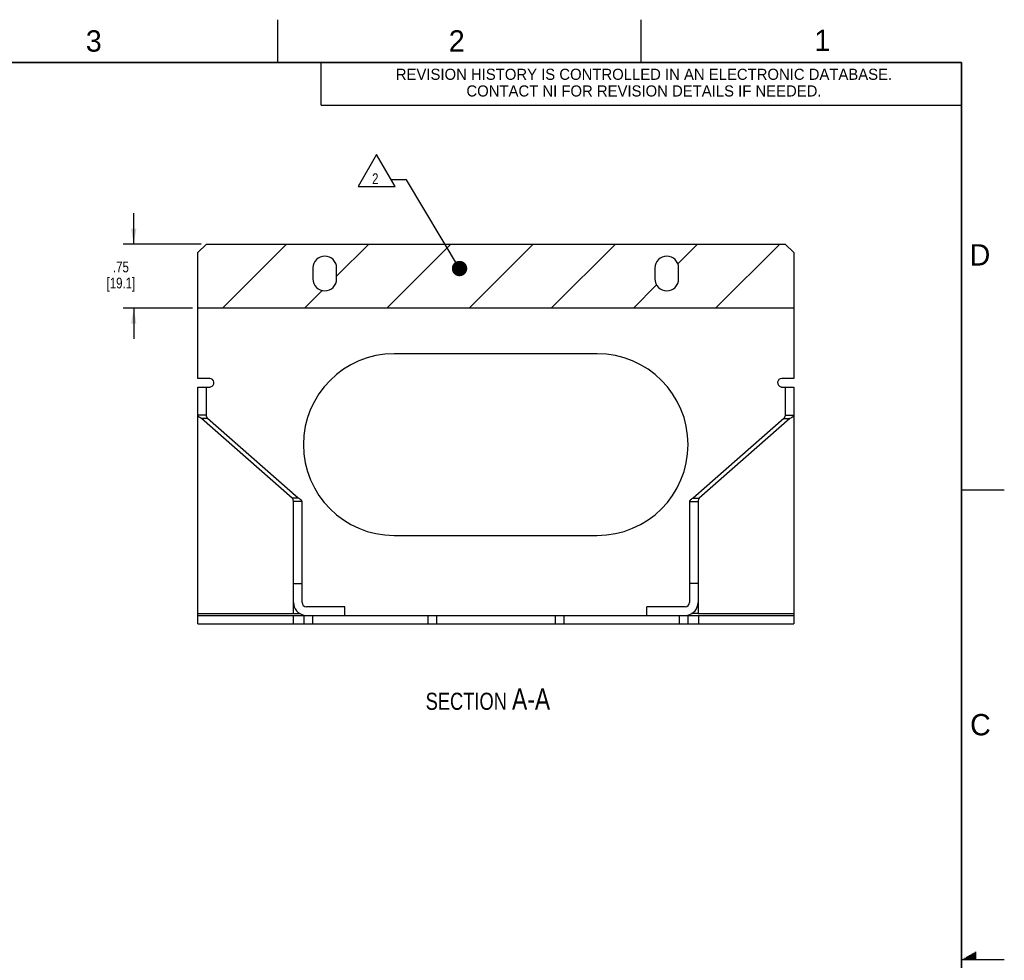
# Model space of a CAD drawing. Header units: inches. Extents: x 0 to 34, y 0 to 22.
# Tile 14 of 14: x 22.5 to 34, y 11 to 22. Entities that reach past the tile are written whole.
import ezdxf

# ---------------------------------------------------------------- set-up
doc = ezdxf.new("R2010")
doc.units = ezdxf.units.IN
doc.header["$LTSCALE"] = 1.87
doc.header["$MEASUREMENT"] = 0
doc.layers.get('0').update_dxf_attribs({"linetype": 'CONTINUOUS'})
for name, color, linetype in [('02___PRT_ALL_AXES', 7, 'CONTINUOUS'), ('03___PRT_ALL_CURVES', 7, 'CONTINUOUS'), ('DETAIL', 7, 'CONTINUOUS'), ('DIMENSIONS', 7, 'CONTINUOUS')]:
    doc.layers.add(name, color=color, linetype=linetype)
doc.styles.get("Standard").update_dxf_attribs({"font": 'txt', "width": 0.8})
doc.styles.add('TEXTSTYLE_2', font='txt')
doc.dimstyles.new('DIMSTYLE_1', dxfattribs={"dimtxt": 0.125, "dimasz": 0.18, "dimexe": 0.18, "dimexo": 0.0625, "dimgap": 0.09, "dimtad": 0, "dimtih": 1, "dimtoh": 1, "dimzin": 4, "dimdsep": 46, "dimtxsty": 'STANDARD', "dimblk": '_FILLED', "dimblk1": '_FILLED', "dimblk2": '_FILLED', "dimcen": 0.09, "dimadec": 0, "dimazin": 0, "dimtp": 0.01, "dimtm": 0.01, "dimtfac": 1, "dimtofl": 0, "dimtmove": 0, "dimatfit": 3, "dimldrblk": '_FILLED', "dimfxl": 1, "dimtolj": 1, "dimtzin": 4, "dimarcsym": 0})
doc.dimstyles.get("Standard").update_dxf_attribs({"dimtxt": 0.125, "dimasz": 0.18, "dimexe": 0.18, "dimexo": 0.0625, "dimgap": 0.09, "dimtad": 0, "dimtih": 1, "dimtoh": 1, "dimdec": 3, "dimzin": 4, "dimdsep": 46, "dimtxsty": 'STANDARD', "dimblk": '_FILLED', "dimblk1": '_FILLED', "dimblk2": '_FILLED', "dimcen": 0.09, "dimadec": 0, "dimazin": 0, "dimtol": 1, "dimtp": 0.001, "dimtm": 0.001, "dimtfac": 1, "dimtdec": 3, "dimtofl": 0, "dimtmove": 0, "dimatfit": 3, "dimldrblk": '_FILLED', "dimfxl": 1, "dimtolj": 1, "dimtzin": 4, "dimarcsym": 0})

# ---------------------------------------------------------------- blocks, each defined once
blk = doc.blocks.new('_FILLED')
at = {"color": 0, "linetype": 'BYBLOCK'}
blk.add_solid([(0, 0), (-1, 0.174), (-1, -0.174)], dxfattribs=at)
blk = doc.blocks.new('*D0')
at = {"layer": 'DIMENSIONS', "color": 2, "linetype": 'CONTINUOUS'}
for p, q in [((23.817, 19.375), (23.817, 19.735)), ((24.604, 19.375), (23.692, 19.375)), ((24.504, 18.625), (23.692, 18.625)), ((23.817, 18.625), (23.817, 18.265))]:
    blk.add_line(p, q, dxfattribs=at)
at = {"layer": 'DIMENSIONS', "color": 2, "linetype": 'CONTINUOUS', "xscale": 0.18, "yscale": 0.18, "zscale": 0.18}
for p, rotation in [((23.817, 19.375), 270), ((23.817, 18.625), 90)]:
    blk.add_blockref('_FILLED', p, dxfattribs=dict(at, rotation=rotation))
at = {"layer": 'DIMENSIONS', "color": 2, "linetype": 'CONTINUOUS', "insert": (23.667, 19.169), "char_height": 0.125, "width": 0.6, "attachment_point": 2, "line_spacing_factor": 0.9}
blk.add_mtext('.75\\P[19.1]', dxfattribs=at)
blk = doc.blocks.new('TEXT_TRIANGLE_SMALL_BL2', base_point=(26.657, 20.236))
at = {"layer": 'DETAIL', "color": 2, "linetype": 'CONTINUOUS'}
for p, q in [((26.657, 20.424), (26.441, 20.049)), ((26.873, 20.049), (26.657, 20.424)), ((26.441, 20.049), (26.873, 20.049))]:
    blk.add_line(p, q, dxfattribs=at)
at = {"layer": 'DETAIL', "color": 2, "linetype": 'CONTINUOUS', "width": 0.8}
blk.add_text('2', height=0.125, dxfattribs=at).set_placement((26.605, 20.077))

msp = doc.modelspace()

# ---------------------------------------------------------------- linework, layer by layer
at = {"color": 7, "linetype": 'CONTINUOUS'}
for p, q in [((24.5667, 19.275), (24.6667, 19.375)), ((24.6667, 19.375), (31.4367, 19.375)), ((31.4367, 19.375), (31.5367, 19.275)), ((24.5667, 17.8024), (24.5667, 19.275)), ((31.5367, 19.275), (31.5367, 17.8024)), ((24.7057, 17.8024), (24.5667, 17.8024)), ((31.5367, 17.8024), (31.3977, 17.8024)), ((24.5667, 17.7024), (24.71, 17.7024)), ((24.6667, 17.3738), (24.6667, 17.7024)), ((31.3934, 17.7024), (31.5367, 17.7024)), ((31.4367, 17.7024), (31.4367, 17.3738)), ((24.6667, 17.3738), (24.5667, 17.3738)), ((24.6814, 17.3338), (24.6107, 17.3338)), ((25.742, 16.4014), (24.6814, 17.3338)), ((31.4221, 17.3338), (30.3614, 16.4014)), ((31.4221, 17.3338), (31.4928, 17.3338)), ((31.4367, 17.3738), (31.5367, 17.3738)), ((25.742, 16.4014), (25.6713, 16.4014)), ((25.786, 16.3615), (25.686, 16.3615)), ((25.786, 15.1809), (25.786, 16.3615)), ((30.3175, 16.3615), (30.4175, 16.3615)), ((30.3175, 16.3615), (30.3175, 15.1809)), ((30.3614, 16.4014), (30.4321, 16.4014)), ((25.686, 15.4024), (25.786, 15.4024)), ((30.4175, 15.4024), (30.3175, 15.4024)), ((26.286, 15.1309), (25.836, 15.1309)), ((26.286, 15.0309), (26.286, 15.1309)), ((30.2675, 15.1309), (29.8175, 15.1309)), ((29.8175, 15.0309), (29.8175, 15.1309)), ((24.5667, 14.9309), (24.5667, 15.0524)), ((24.5667, 15.0309), (31.5367, 15.0309)), ((25.6817, 15.0309), (25.6817, 14.9309)), ((25.686, 15.0524), (25.7592, 15.0524)), ((25.8067, 15.0309), (25.8067, 14.9309)), ((25.9067, 15.0309), (25.9067, 14.9309)), ((27.2567, 15.0309), (27.2567, 14.9309)), ((27.3567, 15.0309), (27.3567, 14.9309)), ((28.7467, 15.0309), (28.7467, 14.9309)), ((28.8467, 15.0309), (28.8467, 14.9309)), ((30.1967, 15.0309), (30.1967, 14.9309)), ((30.2967, 15.0309), (30.2967, 14.9309)), ((30.4175, 15.0524), (30.3416, 15.0524)), ((30.4217, 15.0309), (30.4217, 14.9309)), ((31.5367, 15.0524), (31.5367, 14.9309))]:
    msp.add_line(p, q, dxfattribs=at)
at = {"color": 3, "linetype": 'CONTINUOUS'}
for p, q in [((24.5667, 15.0524), (24.5667, 17.7024)), ((31.5367, 17.7024), (31.5367, 15.0524)), ((25.6713, 16.4014), (24.6107, 17.3338)), ((31.4928, 17.3338), (30.4321, 16.4014)), ((25.686, 15.0524), (25.686, 16.3615)), ((30.4175, 16.3615), (30.4175, 15.0524)), ((24.5667, 15.0524), (25.686, 15.0524)), ((30.4175, 15.0524), (31.5367, 15.0524)), ((24.5667, 14.9309), (31.5367, 14.9309))]:
    msp.add_line(p, q, dxfattribs=at)
at = {"color": 7, "linetype": 'CONTINUOUS'}
for centre, start, end in [((24.7057, 17.7524), 282.70903, 90), ((31.3977, 17.7524), 90, 257.29097), ((25.836, 15.1809), 180, 270), ((30.2675, 15.1809), 270, 360)]:
    msp.add_arc(centre, 0.05, start, end, dxfattribs=at)
at = {"color": 3, "linetype": 'CONTINUOUS'}
for centre, start, end in [((25.836, 15.1809), 180, 258.85416), ((30.2675, 15.1809), 281.17996, 360)]:
    msp.add_arc(centre, 0.15, start, end, dxfattribs=at)
at = {"color": 7, "linetype": 'CONTINUOUS'}
for points, knots in [([(24.71, 17.7024), (24.7106, 17.7024), (24.7129, 17.7025), (24.7151, 17.703), (24.7167, 17.7036)], [0, 0, 0, 0, 0.2463703, 1, 1, 1, 1]), ([(31.3867, 17.7036), (31.3873, 17.7034), (31.3895, 17.7027), (31.3917, 17.7024), (31.3934, 17.7024)], [0, 0, 0, 0, 0.255522, 1, 1, 1, 1]), ([(24.6814, 17.3338), (24.6791, 17.3371), (24.6751, 17.3435), (24.6704, 17.3535), (24.6674, 17.3636), (24.6667, 17.3705), (24.6667, 17.3738)], [0, 0, 0, 0, 0.2723959, 0.5272105, 0.7676629, 1, 1, 1, 1]), ([(31.4367, 17.3738), (31.4367, 17.3705), (31.4361, 17.3636), (31.4331, 17.3535), (31.4284, 17.3435), (31.4243, 17.3371), (31.4221, 17.3338)], [0, 0, 0, 0, 0.2323371, 0.4727895, 0.7276041, 1, 1, 1, 1]), ([(25.786, 16.3615), (25.786, 16.3631), (25.7854, 16.3667), (25.7832, 16.3718), (25.7795, 16.3768), (25.7744, 16.3818), (25.7681, 16.3867), (25.7574, 16.3937), (25.7484, 16.3984), (25.742, 16.4014)], [0, 0, 0, 0, 0.0814172, 0.16935, 0.2685599, 0.3821601, 0.5118612, 0.6584091, 1, 1, 1, 1]), ([(30.3614, 16.4014), (30.3551, 16.3984), (30.3461, 16.3937), (30.3354, 16.3867), (30.3291, 16.3818), (30.324, 16.3768), (30.3203, 16.3718), (30.318, 16.3667), (30.3175, 16.3631), (30.3175, 16.3615)], [0, 0, 0, 0, 0.3415909, 0.4881388, 0.6178399, 0.7314401, 0.83065, 0.9185828, 1, 1, 1, 1])]:
    msp.add_open_spline(points, degree=3, knots=knots, dxfattribs=at)
at = {"color": 3, "linetype": 'CONTINUOUS'}
for points, knots in [([(24.6107, 17.3338), (24.6043, 17.3369), (24.5954, 17.3416), (24.5847, 17.3485), (24.5783, 17.3535), (24.5733, 17.3585), (24.5696, 17.3635), (24.5673, 17.3686), (24.5667, 17.3721), (24.5667, 17.3738)], [0, 0, 0, 0, 0.3415909, 0.4881388, 0.6178399, 0.7314401, 0.83065, 0.9185828, 1, 1, 1, 1]), ([(31.5367, 17.3738), (31.5367, 17.3721), (31.5362, 17.3686), (31.5339, 17.3635), (31.5302, 17.3585), (31.5252, 17.3535), (31.5188, 17.3485), (31.5081, 17.3416), (31.4992, 17.3369), (31.4928, 17.3338)], [0, 0, 0, 0, 0.0814172, 0.16935, 0.2685599, 0.3821601, 0.5118612, 0.6584091, 1, 1, 1, 1]), ([(25.686, 16.3615), (25.686, 16.3648), (25.6853, 16.3716), (25.6824, 16.3817), (25.6776, 16.3918), (25.6736, 16.3982), (25.6713, 16.4014)], [0, 0, 0, 0, 0.2323371, 0.4727895, 0.7276041, 1, 1, 1, 1]), ([(30.4321, 16.4014), (30.4299, 16.3982), (30.4259, 16.3918), (30.4211, 16.3817), (30.4182, 16.3716), (30.4175, 16.3648), (30.4175, 16.3615)], [0, 0, 0, 0, 0.2723959, 0.5272105, 0.7676629, 1, 1, 1, 1])]:
    msp.add_open_spline(points, degree=3, knots=knots, dxfattribs=at)
at = {"layer": '02___PRT_ALL_AXES', "color": 7, "linetype": 'CONTINUOUS'}
for p, q in [((25.9127, 19.0949), (25.9127, 18.9669)), ((26.1907, 18.9669), (26.1907, 19.0949)), ((29.9127, 19.0949), (29.9127, 18.9669)), ((30.1907, 18.9669), (30.1907, 19.0949)), ((29.2392, 18.0909), (26.8642, 18.0909)), ((26.8642, 15.9659), (29.2392, 15.9659))]:
    msp.add_line(p, q, dxfattribs=at)
for centre, radius, start, end in [((26.0517, 19.0949), 0.139, 0, 180), ((30.0517, 19.0949), 0.139, 0, 180), ((26.0517, 18.9669), 0.139, 180, 360), ((30.0517, 18.9669), 0.139, 180, 360), ((26.8642, 17.0284), 1.0625, 90, 270), ((29.2392, 17.0284), 1.0625, 270, 90)]:
    msp.add_arc(centre, radius, start, end, dxfattribs=at)
at = {"layer": '03___PRT_ALL_CURVES', "color": 40, "linetype": 'CONTINUOUS'}
for p, q in [((24.5667, 19.275), (24.6667, 19.375)), ((24.6667, 19.375), (31.4367, 19.375)), ((31.4367, 19.375), (31.5367, 19.275)), ((24.5667, 18.625), (24.5667, 19.275)), ((31.5367, 19.275), (31.5367, 18.625)), ((25.9127, 19.0949), (25.9127, 18.9669)), ((26.1907, 18.9669), (26.1907, 19.0949)), ((29.9127, 19.0949), (29.9127, 18.9669)), ((30.1907, 18.9669), (30.1907, 19.0949)), ((31.5367, 18.625), (24.5667, 18.625))]:
    msp.add_line(p, q, dxfattribs=at)
at = {"layer": '03___PRT_ALL_CURVES', "color": 2, "linetype": 'CONTINUOUS'}
for p, q in [((24.8537, 18.625), (25.6037, 19.375)), ((26.1907, 19.0003), (26.5654, 19.375)), ((26.777, 18.625), (27.527, 19.375)), ((27.7387, 18.625), (28.4887, 19.375)), ((28.7004, 18.625), (29.4504, 19.375)), ((30.1809, 19.1438), (30.412, 19.375)), ((30.6237, 18.625), (31.3737, 19.375)), ((29.662, 18.625), (29.9335, 18.8965)), ((25.8154, 18.625), (26.0229, 18.8325))]:
    msp.add_line(p, q, dxfattribs=at)
at = {"layer": '03___PRT_ALL_CURVES', "color": 40, "linetype": 'CONTINUOUS'}
for centre, start, end in [((26.0517, 19.0949), 0, 180), ((30.0517, 19.0949), 0, 180), ((26.0517, 18.9669), 180, 360), ((30.0517, 18.9669), 180, 360)]:
    msp.add_arc(centre, 0.139, start, end, dxfattribs=at)
at = {"layer": 'DETAIL', "color": 2, "linetype": 'CONTINUOUS'}
for p, q in [((25.5, 22), (25.5, 21.5)), ((29.75, 22), (29.75, 21.5)), ((26.01, 21), (26.01, 21.5)), ((26.01, 21), (33.5, 21)), ((33.5, 16.5), (34, 16.5)), ((33.6039, 11.06), (33.6697, 11.06)), ((33.6212, 11.07), (33.6697, 11.07)), ((33.6386, 11.08), (33.6697, 11.08)), ((33.6559, 11.09), (33.6697, 11.09)), ((34, 11), (33.5, 11)), ((33.5173, 11.01), (33.6697, 11.01)), ((33.5346, 11.02), (33.6697, 11.02)), ((33.552, 11.03), (33.6697, 11.03)), ((33.5693, 11.04), (33.6697, 11.04)), ((33.5866, 11.05), (33.6697, 11.05))]:
    msp.add_line(p, q, dxfattribs=at)
at = {"layer": 'DETAIL', "color": 7, "linetype": 'CONTINUOUS', "const_width": 0.02}
for points in [[(33.5, 21.5), (0.5, 21.5)], [(33.5, 0.5), (33.5, 21.5)]]:
    msp.add_lwpolyline(points, dxfattribs=at)

# ---------------------------------------------------------------- block references
at = {"layer": 'DETAIL', "color": 2, "linetype": 'CONTINUOUS'}
msp.add_blockref('TEXT_TRIANGLE_SMALL_BL2', (26.6571, 20.2363), dxfattribs=at)

# ---------------------------------------------------------------- texts
at = {"layer": 'DETAIL', "color": 2, "linetype": 'CONTINUOUS', "line_spacing_factor": 0.9, "style": 'TEXTSTYLE_2'}
for s, insert, char_height, width, attachment_point in [('1', (31.7781, 21.8826), 0.25, 0.25, 1), ('3', (23.2569, 21.8759), 0.25, 0.25, 1), ('2', (27.5025, 21.8762), 0.25, 0.25, 1), ('REVISION HISTORY IS CONTROLLED IN AN ELECTRONIC DATABASE.\\PCONTACT NI FOR REVISION DETAILS IF NEEDED.', (29.7852, 21.4262), 0.13, 7.41, 2), ('D', (33.5947, 19.3736), 0.25, 0.25, 1), ('C', (33.6004, 13.8767), 0.25, 0.25, 1)]:
    msp.add_mtext(s, dxfattribs=dict(at, insert=insert, char_height=char_height, width=width, attachment_point=attachment_point))
at = {"layer": 'DETAIL', "color": 7, "linetype": 'CONTINUOUS', "insert": (27.9595, 14.1756), "char_height": 0.2, "width": 1.88, "attachment_point": 2, "line_spacing_factor": 0.9}
msp.add_mtext('SECTION \\H0.25;A-A', dxfattribs=at)

# ---------------------------------------------------------------- dimensions: what is measured, and where the dimension line sits
at = {"layer": 'DIMENSIONS', "color": 2, "linetype": 'CONTINUOUS'}
dim = msp.add_linear_dim(base=(23.8167, 19.375), p1=(24.5042, 18.625), p2=(24.6042, 19.375), angle=90, dimstyle='DIMSTYLE_1', dxfattribs=at)
dim.commit()
dim.dimension.update_dxf_attribs({"geometry": '*D0', "text_midpoint": (23.7167, 19.0125), "dimtype": 160})

# ---------------------------------------------------------------- leaders
at = {"layer": 'DETAIL', "color": 2, "linetype": 'CONTINUOUS'}
msp.add_leader([(27.628, 19.0886), (27.0082, 20.1258), (26.829, 20.1258)], dimstyle='STANDARD', override={"dimtad": 0, "dimldrblk": 'DOT'}, dxfattribs=at)

doc.saveas('drawing.dxf')
